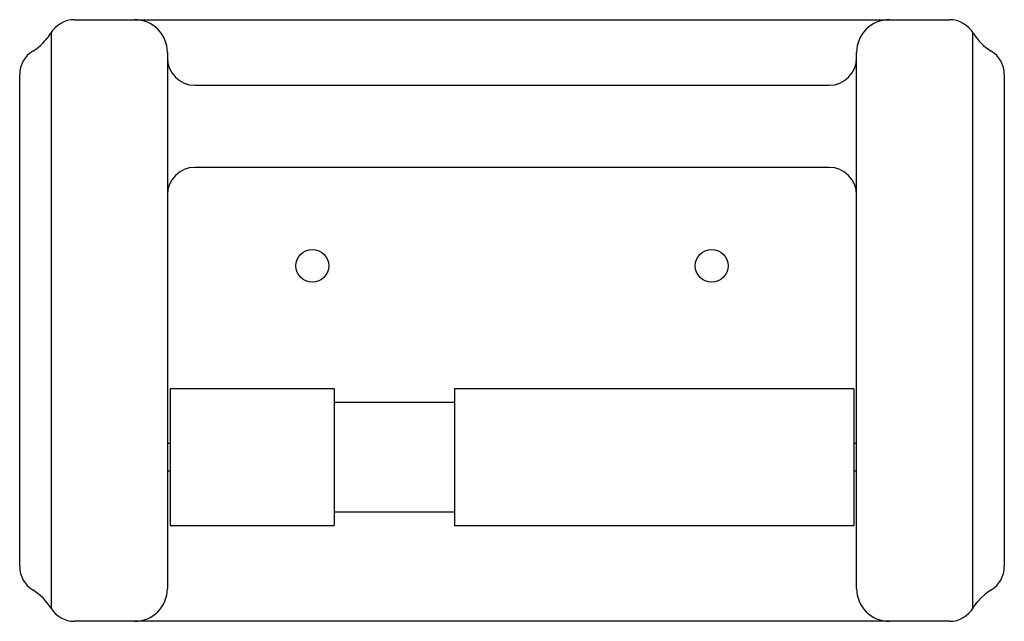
# Model space of a CAD drawing. Header units: millimetres. Extents: x 869.422 to 869.602, y 262.466 to 262.576.
import ezdxf

# ---------------------------------------------------------------- set-up
doc = ezdxf.new("R2010")
doc.units = ezdxf.units.MM
doc.layers.add('SANINDUSA', color=3, linetype='Continuous')

msp = doc.modelspace()

# ---------------------------------------------------------------- linework, layer by layer
at = {"layer": 'SANINDUSA'}
for p, q in [((869.4320364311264, 262.5755164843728), (869.4430364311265, 262.5755164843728)), ((869.4430364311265, 262.5755164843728), (869.4640364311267, 262.5755164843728)), ((869.4640364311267, 262.5755164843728), (869.5600364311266, 262.5755164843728)), ((869.5600364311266, 262.5755164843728), (869.5810364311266, 262.5755164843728)), ((869.5810364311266, 262.5755164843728), (869.5920364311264, 262.5755164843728)), ((869.4277671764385, 262.5731190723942), (869.4277671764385, 262.4679138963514)), ((869.5963056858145, 262.4679138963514), (869.5963056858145, 262.5731190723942)), ((869.4490364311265, 262.5695164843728), (869.4490364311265, 262.5680324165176)), ((869.4490364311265, 262.5685164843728), (869.4490364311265, 262.4766593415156)), ((869.5750331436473, 262.5678199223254), (869.5750364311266, 262.5680324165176)), ((869.5750364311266, 262.5680324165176), (869.5750364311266, 262.5695164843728)), ((869.5750364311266, 262.4715164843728), (869.5750364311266, 262.5680324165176)), ((869.4220364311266, 262.5594787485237), (869.4220364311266, 262.5655164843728)), ((869.6020364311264, 262.5655164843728), (869.6020364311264, 262.5594787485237)), ((869.4540364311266, 262.5635164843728), (869.5700364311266, 262.5635164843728)), ((869.4220364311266, 262.4815542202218), (869.4220364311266, 262.5594787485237)), ((869.6020364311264, 262.5594787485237), (869.6020364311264, 262.4815542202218)), ((869.5700364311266, 262.5485164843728), (869.4540364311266, 262.5485164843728)), ((869.4795364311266, 262.5080164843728), (869.4495364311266, 262.5080164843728)), ((869.4495364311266, 262.5080164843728), (869.4495364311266, 262.5065929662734)), ((869.4795364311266, 262.5080164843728), (869.4795364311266, 262.5065929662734)), ((869.5745364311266, 262.5080164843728), (869.5015364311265, 262.5080164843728)), ((869.5015364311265, 262.5080164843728), (869.5015364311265, 262.5065929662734)), ((869.5745364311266, 262.5080164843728), (869.5745364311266, 262.5065929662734)), ((869.4495364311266, 262.5065929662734), (869.4495364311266, 262.4830164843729)), ((869.4795364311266, 262.5065929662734), (869.4795364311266, 262.4830164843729)), ((869.5015364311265, 262.5055164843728), (869.4795364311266, 262.5055164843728)), ((869.5015364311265, 262.5065929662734), (869.5015364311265, 262.4830164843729)), ((869.5745364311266, 262.5065929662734), (869.5745364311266, 262.4830164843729)), ((869.4495364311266, 262.4980164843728), (869.4490364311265, 262.4980164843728)), ((869.5750364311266, 262.4980164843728), (869.5745364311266, 262.4980164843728)), ((869.4490364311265, 262.4930164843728), (869.4495364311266, 262.4930164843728)), ((869.5745364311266, 262.4930164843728), (869.5750364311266, 262.4930164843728)), ((869.4795364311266, 262.4855164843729), (869.5015364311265, 262.4855164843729)), ((869.4220364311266, 262.4755164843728), (869.4220364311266, 262.4815542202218)), ((869.4495364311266, 262.4830164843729), (869.4795364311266, 262.4830164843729)), ((869.5015364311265, 262.4830164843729), (869.5745364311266, 262.4830164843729)), ((869.6020364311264, 262.4815542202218), (869.6020364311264, 262.4755164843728)), ((869.4490364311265, 262.4766593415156), (869.4490364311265, 262.4715164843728)), ((869.4430364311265, 262.4655164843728), (869.4320364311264, 262.4655164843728)), ((869.4640364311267, 262.4655164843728), (869.4430364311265, 262.4655164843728)), ((869.5600364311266, 262.4655164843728), (869.4640364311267, 262.4655164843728)), ((869.5810364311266, 262.4655164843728), (869.5600364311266, 262.4655164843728)), ((869.5920364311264, 262.4655164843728), (869.5810364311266, 262.4655164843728))]:
    msp.add_line(p, q, dxfattribs=at)
at = {"layer": 'SANINDUSA', "flags": 128}
msp.add_lwpolyline([(869.5963928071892, 262.4680399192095), (869.5963772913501, 262.4680351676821), (869.5964281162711, 262.468098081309), (869.5964993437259, 262.4682103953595), (869.5966019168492, 262.4683646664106), (869.5967354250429, 262.4685555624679), (869.5969412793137, 262.4688317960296), (869.5972537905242, 262.469215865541), (869.5977264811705, 262.4697304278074), (869.5984380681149, 262.4703746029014)], dxfattribs=at)
at = {"layer": 'SANINDUSA'}
for centre in [(869.4755364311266, 262.5305164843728), (869.5485364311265, 262.5305164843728)]:
    msp.add_circle(centre, 0.003, dxfattribs=at)
for centre, radius, start, end in [((869.4320364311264, 262.5705164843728), 0.005, 90, 150.2469091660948), ((869.4430364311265, 262.5695164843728), 0.0060000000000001, 0, 90), ((869.5810364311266, 262.5695164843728), 0.0060000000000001, 90, 180), ((869.5920364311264, 262.5705164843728), 0.0050000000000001, 29.75309083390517, 90), ((869.4184698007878, 262.5789873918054), 0.0109995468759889, 311.8615843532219, 327.0074022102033), ((869.6048803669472, 262.5783702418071), 0.0100581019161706, 212.2856487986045, 238.5934605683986), ((869.4270364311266, 262.5655164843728), 0.005, 121.3669777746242, 180), ((869.4192286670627, 262.5783242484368), 0.01, 301.3669777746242, 311.1589204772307), ((869.5970364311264, 262.5655164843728), 0.005, 0, 58.63302222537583), ((869.4540364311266, 262.5685164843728), 0.005, 180, 270), ((869.5700364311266, 262.5685164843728), 0.005, 270, 0), ((869.4540364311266, 262.5435164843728), 0.005, 90, 180), ((869.5700364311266, 262.5435164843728), 0.005, 0, 90), ((869.4270364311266, 262.4755164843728), 0.005, 180, 238.6330222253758), ((869.5970364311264, 262.4755164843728), 0.005, 301.3669777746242, 0), ((869.4192286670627, 262.4627087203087), 0.0100000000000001, 31.36697777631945, 58.63302222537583), ((869.4430364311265, 262.4715164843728), 0.0060000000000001, 270, 0), ((869.5810364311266, 262.4715164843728), 0.0060000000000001, 180, 270), ((869.6040120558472, 262.4639661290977), 0.0084934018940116, 120.9890718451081, 131.0162228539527), ((869.4320364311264, 262.4705164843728), 0.0049999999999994, 211.3669777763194, 270), ((869.5920364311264, 262.4705164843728), 0.005, 270, 330.2469091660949)]:
    msp.add_arc(centre, radius, start, end, dxfattribs=at)

doc.saveas('drawing.dxf')
